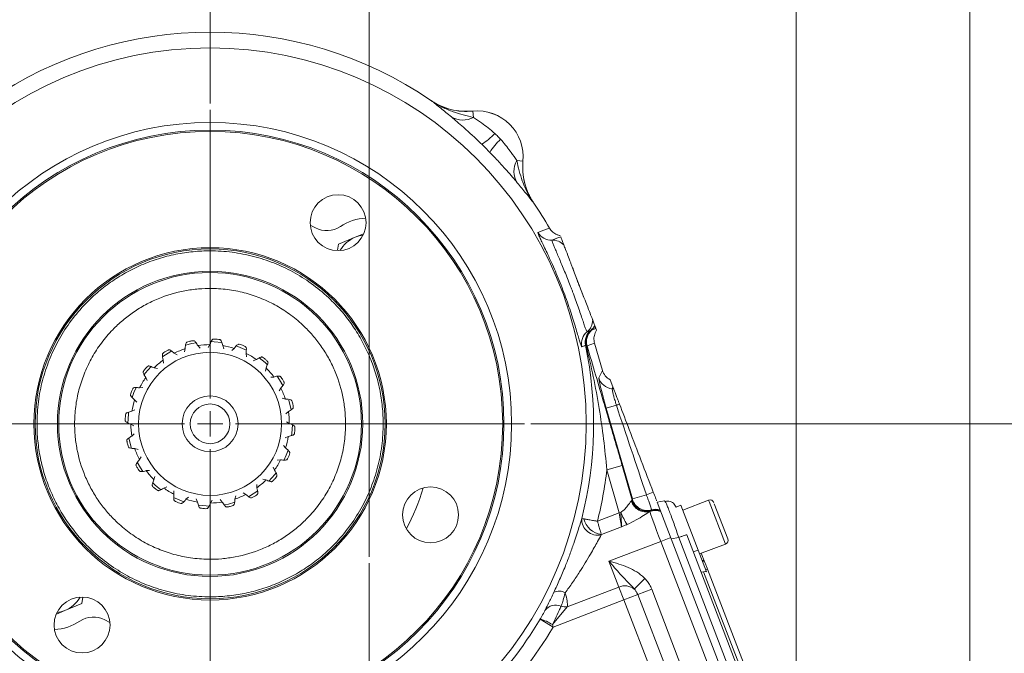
# Model space of a CAD drawing. Header units: inches. Extents: x 0.3 to 33.9, y 0.2 to 21.6.
# Tile 4 of 25: x 4.5 to 12.2, y 7.7 to 12.7. Entities that reach past the tile are written whole.
import ezdxf

# ---------------------------------------------------------------- set-up
doc = ezdxf.new("R2010")
doc.units = ezdxf.units.IN
doc.header["$MEASUREMENT"] = 0
doc.layers.add('SLD-0', color=7, linetype='Continuous', lineweight=15)
doc.styles.add('SLDTEXTSTYLE0', font='TXT', dxfattribs={"width": 0.75})
doc.dimstyles.new('SLDDIMSTYLE0', dxfattribs={"dimtxt": 0.25, "dimasz": 0.13, "dimexe": 0, "dimexo": 0.0625, "dimgap": 0.0625, "dimtad": 0, "dimtih": 1, "dimtoh": 1, "dimrnd": 1e-09, "dimzin": 12, "dimdsep": 46, "dimtxsty": 'SLDTEXTSTYLE0', "dimsah": 1, "dimcen": 0.09, "dimadec": 0, "dimazin": 3, "dimtfac": 1, "dimtofl": 0, "dimtmove": 0, "dimatfit": 3, "dimfxl": 1, "dimfrac": 2, "dimtolj": 1, "dimtzin": 12, "dimarcsym": 0})
doc.dimstyles.new('SLDDIMSTYLE1', dxfattribs={"dimtxt": 0.25, "dimasz": 0.13, "dimexe": 0, "dimexo": 0.0625, "dimgap": 0.0625, "dimtad": 0, "dimtih": 1, "dimtoh": 1, "dimrnd": 1e-09, "dimzin": 12, "dimdsep": 46, "dimtxsty": 'SLDTEXTSTYLE0', "dimsah": 1, "dimcen": 0.09, "dimadec": 0, "dimazin": 3, "dimtfac": 1, "dimtmove": 0, "dimatfit": 0, "dimfxl": 1, "dimfrac": 2, "dimtolj": 1, "dimtzin": 12, "dimarcsym": 0})

# ---------------------------------------------------------------- blocks, each defined once
blk = doc.blocks.new('_D')
at = {"layer": 'SLD-0'}
for p, q in [((2.9131, 9.5745), (2.9131, 14.5406)), ((5.9931, 12.0447), (5.9931, 14.5406)), ((2.9131, 14.4156), (3.9268, 14.4156)), ((4.0663, 14.4524), (4.0155, 14.4524)), ((4.0155, 14.4524), (4.0155, 14.0555)), ((4.8398, 14.4524), (4.8906, 14.4524)), ((4.8906, 14.4524), (4.8906, 14.0555)), ((5.9931, 14.4156), (4.9793, 14.4156)), ((4.0155, 14.0555), (4.0663, 14.0555)), ((4.8906, 14.0555), (4.8398, 14.0555))]:
    blk.add_line(p, q, dxfattribs=at)
for points in [[(2.9131, 14.4156), (3.0431, 14.3956), (3.0431, 14.4356)], [(5.9931, 14.4156), (5.8631, 14.4356), (5.8631, 14.3956)]]:
    blk.add_solid(points, dxfattribs=at)
at = {"layer": 'SLD-0', "char_height": 0.25, "attachment_point": 1, "style": 'SLDTEXTSTYLE0'}
for s, insert in [('3.08', (4.0282, 14.8254, 0.0039)), ('78.2', (4.1298, 14.3778, 0.0039))]:
    blk.add_mtext(s, dxfattribs=dict(at, insert=insert))
blk = doc.blocks.new('_D_1')
at = {"layer": 'SLD-0'}
for p, q in [((10.5999, 7.2701), (10.5999, 14.5406)), ((11.9647, 5.5562), (11.9647, 14.5406)), ((10.5999, 14.4156), (10.3499, 14.4156)), ((10.8956, 14.4524), (10.8448, 14.4524)), ((10.8448, 14.4524), (10.8448, 14.0555)), ((11.669, 14.4524), (11.7198, 14.4524)), ((11.7198, 14.4524), (11.7198, 14.0555)), ((11.9647, 14.4156), (12.2147, 14.4156)), ((10.8448, 14.0555), (10.8956, 14.0555)), ((11.7198, 14.0555), (11.669, 14.0555))]:
    blk.add_line(p, q, dxfattribs=at)
for points in [[(10.5999, 14.4156), (10.4699, 14.4356), (10.4699, 14.3956)], [(11.9647, 14.4156), (12.0947, 14.3956), (12.0947, 14.4356)]]:
    blk.add_solid(points, dxfattribs=at)
at = {"layer": 'SLD-0', "char_height": 0.25, "attachment_point": 1, "style": 'SLDTEXTSTYLE0'}
for s, insert in [('1.36', (10.8575, 14.8254, -1.8466)), ('34.7', (10.959, 14.3778, -1.8466))]:
    blk.add_mtext(s, dxfattribs=dict(at, insert=insert))
blk = doc.blocks.new('_D_2')
at = {"layer": 'SLD-0'}
for p, q in [((7.2431, 8.4799), (7.2431, 14.5406)), ((10.5999, 7.2701), (10.5999, 14.5406)), ((7.2431, 14.4156), (8.3952, 14.4156)), ((8.5347, 14.4524), (8.4839, 14.4524)), ((8.4839, 14.4524), (8.4839, 14.0555)), ((9.3082, 14.4524), (9.359, 14.4524)), ((9.359, 14.4524), (9.359, 14.0555)), ((10.5999, 14.4156), (9.4478, 14.4156)), ((8.4839, 14.0555), (8.5347, 14.0555)), ((9.359, 14.0555), (9.3082, 14.0555))]:
    blk.add_line(p, q, dxfattribs=at)
for points in [[(7.2431, 14.4156), (7.3731, 14.3956), (7.3731, 14.4356)], [(10.5999, 14.4156), (10.4699, 14.4356), (10.4699, 14.3956)]]:
    blk.add_solid(points, dxfattribs=at)
at = {"layer": 'SLD-0', "char_height": 0.25, "attachment_point": 1, "style": 'SLDTEXTSTYLE0'}
for s, insert in [('3.36', (8.4966, 14.8254, -1.8466)), ('85.3', (8.5982, 14.3778, -1.8466))]:
    blk.add_mtext(s, dxfattribs=dict(at, insert=insert))
blk = doc.blocks.new('_D_3')
at = {"layer": 'SLD-0'}
for p, q in [((5.9931, 12.0447), (5.9931, 14.5406)), ((7.2431, 8.4799), (7.2431, 14.5406)), ((5.9931, 14.4156), (5.7431, 14.4156)), ((6.2313, 14.4524), (6.1805, 14.4524)), ((6.1805, 14.4524), (6.1805, 14.0555)), ((7.0048, 14.4524), (7.0556, 14.4524)), ((7.0556, 14.4524), (7.0556, 14.0555)), ((7.2431, 14.4156), (7.4931, 14.4156)), ((6.1805, 14.0555), (6.2313, 14.0555)), ((7.0556, 14.0555), (7.0048, 14.0555))]:
    blk.add_line(p, q, dxfattribs=at)
for points in [[(5.9931, 14.4156), (5.8631, 14.4356), (5.8631, 14.3956)], [(7.2431, 14.4156), (7.3731, 14.3956), (7.3731, 14.4356)]]:
    blk.add_solid(points, dxfattribs=at)
at = {"layer": 'SLD-0', "char_height": 0.25, "attachment_point": 1, "style": 'SLDTEXTSTYLE0'}
for s, insert in [('1.25', (6.1932, 14.8254, -1.8466)), ('31.8', (6.2948, 14.3778, -1.8466))]:
    blk.add_mtext(s, dxfattribs=dict(at, insert=insert))
blk = doc.blocks.new('_D_5')
at = {"layer": 'SLD-0'}
for p, q in [((8.5132, 9.5245), (13.4283, 9.5245)), ((13.3033, 9.5245), (13.3033, 8.2706)), ((12.9166, 7.8965), (12.8658, 7.8965)), ((12.8658, 7.8965), (12.8658, 7.4997)), ((13.69, 7.8965), (13.7408, 7.8965)), ((13.7408, 7.8965), (13.7408, 7.4997)), ((12.8658, 7.4997), (12.9166, 7.4997)), ((13.3033, 6.1949), (13.3033, 7.4489)), ((13.7408, 7.4997), (13.69, 7.4997)), ((9.5281, 6.1949), (13.4283, 6.1949))]:
    blk.add_line(p, q, dxfattribs=at)
for points in [[(13.3033, 9.5245), (13.2833, 9.3945), (13.3233, 9.3945)], [(13.3033, 6.1949), (13.3233, 6.3249), (13.2833, 6.3249)]]:
    blk.add_solid(points, dxfattribs=at)
at = {"layer": 'SLD-0', "char_height": 0.25, "attachment_point": 1, "style": 'SLDTEXTSTYLE0'}
for s, insert in [('3.33', (12.8785, 8.2696, -1.8466)), ('84.6', (12.98, 7.8219, -1.8466))]:
    blk.add_mtext(s, dxfattribs=dict(at, insert=insert))
blk = doc.blocks.new('SW_CENTERMARKSYMBOL_0')
at = {"layer": 'SLD-0', "color": 0}
for p, q in [((0, 0.2), (0, 2.4701)), ((0, 0), (0, 0.1)), ((-0.2, 0), (-2.4701, 0)), ((0, 0), (-0.1, 0)), ((0, 0), (0, -0.1)), ((0, 0), (0.1, 0)), ((0.2, 0), (2.4701, 0)), ((0, -0.2), (0, -2.4701))]:
    blk.add_line(p, q, dxfattribs=at)
blk = doc.blocks.new('SW_CENTERMARKSYMBOL_1')
at = {"layer": 'SLD-0', "color": 0}
for p, q in [((0, 0.2), (0, 2.235)), ((0, 0), (0, 0.1)), ((-0.2, 0), (-2.235, 0)), ((0, 0), (-0.1, 0)), ((0, 0), (0, -0.1)), ((0, 0), (0.1, 0)), ((0.2, 0), (2.235, 0)), ((0, -0.2), (0, -2.235))]:
    blk.add_line(p, q, dxfattribs=at)

msp = doc.modelspace()

# ---------------------------------------------------------------- linework, layer by layer
at = {"color": 7, "linetype": 'Continuous', "lineweight": 15}
for p, q in [((7.7291, 12.0683), (7.7292, 12.0686)), ((8.0586, 11.9839), (8.0586, 11.9836)), ((8.0633, 11.9349), (8.0586, 11.9836)), ((8.4034, 11.5947), (8.4521, 11.5901)), ((8.4521, 11.5901), (8.4524, 11.5901)), ((8.5371, 11.2607), (8.5368, 11.2606)), ((6.7802, 11.0875), (6.8208, 11.0664)), ((7.0012, 10.9375), (7.1346, 10.9926)), ((7.1346, 10.9926), (7.1983, 11.0189)), ((8.6607, 11.0641), (8.6607, 11.064)), ((6.9949, 10.8899), (7.0012, 10.9375)), ((8.932, 10.5187), (8.8423, 10.7522)), ((9.0179, 10.2948), (9.0183, 10.2938)), ((8.9919, 10.2607), (8.9859, 10.2595)), ((9.026, 10.2737), (8.9919, 10.2607)), ((9.031, 10.2607), (9.026, 10.2737)), ((5.8972, 10.1399), (5.9142, 10.1201)), ((5.9904, 10.1473), (5.9767, 10.1251)), ((6.092, 10.1394), (6.1021, 10.1153)), ((8.9486, 10.1432), (8.9438, 10.1421)), ((9.0149, 10.1602), (8.9559, 10.1375)), ((9.0766, 9.945), (9.0149, 10.1602)), ((9.0149, 10.1602), (9.0149, 10.1602)), ((5.7117, 10.0801), (5.734, 10.0666)), ((5.798, 10.116), (5.7919, 10.0906)), ((6.1829, 10.1176), (6.1631, 10.1007)), ((6.2782, 10.1052), (6.1991, 10.1377)), ((6.2772, 10.0787), (6.2793, 10.0527)), ((5.6248, 10.0268), (5.6268, 10.0008)), ((6.3569, 10.0299), (6.3328, 10.02)), ((5.5538, 9.966), (5.5792, 9.96)), ((6.4345, 9.9638), (6.4285, 9.9384)), ((9.0477, 9.887), (9.0766, 9.945)), ((5.4877, 9.8884), (5.4976, 9.8643)), ((6.4953, 9.8928), (6.4693, 9.8908)), ((9.1593, 9.815), (9.1377, 9.8711)), ((5.4389, 9.8087), (5.4649, 9.8108)), ((6.5487, 9.8059), (6.5351, 9.7836)), ((9.1593, 9.815), (9.1655, 9.7988)), ((5.4, 9.7144), (5.4169, 9.6945)), ((6.5845, 9.7196), (6.5591, 9.7257)), ((6.6307, 9.6335), (6.6124, 9.7112)), ((5.3782, 9.6235), (5.4023, 9.6336)), ((6.6084, 9.6204), (6.5886, 9.6034)), ((9.1077, 9.6478), (9.1864, 9.6704)), ((9.3121, 8.9348), (9.1077, 9.6478)), ((5.3925, 9.5082), (5.3703, 9.5218)), ((6.6158, 9.5272), (6.5936, 9.5409)), ((5.3777, 9.4287), (5.3975, 9.4457)), ((6.6079, 9.4256), (6.5838, 9.4155)), ((5.4016, 9.3295), (5.427, 9.3234)), ((6.5862, 9.3347), (6.5693, 9.3545)), ((5.4375, 9.2432), (5.451, 9.2655)), ((6.5472, 9.2404), (6.5212, 9.2383)), ((5.4908, 9.1563), (5.5168, 9.1583)), ((6.4985, 9.1607), (6.4885, 9.1848)), ((9.2318, 9.1973), (9.1118, 9.1628)), ((9.2088, 8.8244), (9.1118, 9.1628)), ((9.2318, 9.1973), (9.3103, 8.9238)), ((5.5516, 9.0853), (5.5576, 9.1107)), ((6.4323, 9.0831), (6.4069, 9.0891)), ((5.6292, 9.0191), (5.6533, 9.0291)), ((5.7089, 8.9704), (5.7068, 8.9964)), ((6.2744, 8.969), (6.2521, 8.9825)), ((6.3613, 9.0223), (6.3593, 9.0483)), ((5.8032, 8.9314), (5.8231, 8.9483)), ((5.8941, 8.9097), (5.884, 8.9338)), ((5.9958, 8.9018), (6.0094, 8.924)), ((6.0889, 8.9092), (6.0719, 8.929)), ((6.1881, 8.9331), (6.1942, 8.9585)), ((9.3103, 8.9238), (9.3133, 8.93)), ((9.3121, 8.9348), (9.4223, 8.9664)), ((9.3133, 8.93), (9.3121, 8.9348)), ((9.5075, 8.9077), (9.5662, 8.9192)), ((9.5075, 8.9077), (9.6183, 8.619)), ((9.5662, 8.9192), (9.5726, 8.9086)), ((9.9113, 8.9246), (9.7078, 8.8464)), ((9.0378, 8.7587), (9.2088, 8.8244)), ((9.2212, 8.8279), (9.2088, 8.8244)), ((9.4505, 8.8345), (9.4539, 8.8368)), ((9.4539, 8.8368), (9.4601, 8.842)), ((9.6421, 8.8927), (9.6561, 8.8694)), ((9.6935, 8.8838), (9.6561, 8.8695)), ((9.6935, 8.8838), (9.8286, 8.5318)), ((9.9563, 8.8967), (10.0623, 8.6205)), ((9.2259, 8.7144), (9.069, 8.6542)), ((9.5359, 8.6005), (9.1285, 8.4441)), ((9.5359, 8.6005), (9.614, 8.6305)), ((10.0796, 7.1841), (9.5359, 8.6005)), ((9.6771, 8.6305), (9.6183, 8.619)), ((9.6183, 8.619), (10.1593, 7.2098)), ((9.6771, 8.6305), (10.2106, 7.2406)), ((9.74, 8.651), (10.2711, 7.2674)), ((9.8286, 8.5318), (9.7912, 8.5175)), ((9.8286, 8.5318), (9.8947, 8.3595)), ((9.8404, 8.501), (10.0439, 8.5791)), ((9.2064, 8.2411), (9.1285, 8.4441)), ((9.8544, 8.5064), (9.8821, 8.4344)), ((9.8524, 8.3582), (9.8727, 8.3618)), ((9.8727, 8.3618), (10.1762, 7.5712)), ((9.8883, 8.3761), (9.9023, 8.3815)), ((9.9023, 8.3815), (10.2114, 7.5764)), ((9.3276, 8.2254), (9.4114, 8.3072)), ((8.801, 8.0855), (9.2064, 8.2411)), ((9.2454, 8.1396), (9.2064, 8.2411)), ((9.355, 8.1817), (9.4645, 8.2237)), ((9.4645, 8.2237), (9.7744, 7.4164)), ((4.9917, 8.1624), (4.9849, 8.1116)), ((9.2454, 8.1396), (8.6898, 7.9263)), ((9.355, 8.1817), (9.2454, 8.1396)), ((9.5553, 7.3323), (9.2454, 8.1396)), ((9.6649, 7.3743), (9.355, 8.1817)), ((4.8515, 8.0565), (4.7851, 8.029)), ((4.9849, 8.1116), (4.8515, 8.0565)), ((8.801, 8.0855), (8.6836, 7.9453)), ((5.2059, 7.9616), (5.1653, 7.9827)), ((8.5867, 7.9875), (8.5873, 7.9885)), ((8.5867, 7.9875), (8.6898, 7.9263)), ((8.6836, 7.9453), (8.6898, 7.9263))]:
    msp.add_line(p, q, dxfattribs=at)
at = {"color": 8, "linetype": 'Continuous', "lineweight": 15}
for p, q in [((9.9157, 8.9131), (9.9113, 8.9246)), ((10.0439, 8.5791), (9.9157, 8.9131))]:
    msp.add_line(p, q, dxfattribs=at)
at = {"color": 7, "linetype": 'Continuous', "lineweight": 15, "flags": 128}
for points in [[(7.1967, 11.0093), (7.1656, 11.0031), (7.1346, 10.9926)], [(8.5703, 11.0287), (8.5782, 11.0318), (8.6098, 11.0442), (8.6607, 11.0641)], [(8.68, 10.9694), (8.6879, 10.9724), (8.7193, 10.9845), (8.7488, 10.9959)], [(8.9854, 10.2597), (8.9775, 10.2567), (8.9566, 10.2487)], [(5.8844, 10.1622), (5.8491, 10.1552), (5.8008, 10.1422)], [(6.0859, 10.1647), (6.0246, 10.1706), (6.0001, 10.1714)], [(8.9438, 10.1421), (8.9359, 10.1392), (8.9149, 10.1312)], [(5.693, 10.0976), (5.6843, 10.093), (5.6204, 10.0533)], [(6.4444, 9.9879), (6.4253, 10.0058), (6.3785, 10.044)], [(5.5305, 9.9767), (5.4834, 9.9229), (5.4741, 9.9108)], [(6.566, 9.8248), (6.5391, 9.8714), (6.5206, 9.8989)], [(5.413, 9.8108), (5.3948, 9.7706), (5.3799, 9.7307)], [(5.3527, 9.616), (5.3506, 9.6001), (5.3462, 9.5309)], [(6.6331, 9.4305), (6.6355, 9.449), (6.6399, 9.5166)], [(5.3555, 9.4149), (5.3737, 9.3379), (5.3758, 9.3312)], [(6.5727, 9.2373), (6.5913, 9.2785), (6.6055, 9.3163)], [(5.4202, 9.224), (5.447, 9.1777), (5.4652, 9.1506)], [(6.456, 9.0727), (6.5027, 9.1262), (6.5119, 9.1382)], [(5.5408, 9.0621), (5.5609, 9.0432), (5.6056, 9.0066)], [(6.2945, 8.9522), (6.3018, 8.9561), (6.3678, 8.9973)], [(5.7059, 8.9449), (5.7067, 8.9445), (5.7859, 8.9118)], [(6.1038, 8.8872), (6.137, 8.8939), (6.1869, 8.9074)], [(5.8998, 8.8844), (5.9615, 8.8784), (5.9864, 8.8777)], [(4.7894, 8.0398), (4.8205, 8.046), (4.8515, 8.0565)]]:
    msp.add_lwpolyline(points, dxfattribs=at)
at = {"color": 7, "linetype": 'Continuous', "lineweight": 15}
for centre, radius in [((5.9931, 9.5245), 2.9561), ((5.9931, 9.5245), 2.3701), ((5.9931, 9.5245), 2.31), ((5.9931, 9.5245), 2.3), ((6.9994, 11.1066), 0.22), ((5.9931, 9.5245), 1.3855), ((5.9931, 9.5245), 1.3755), ((5.9931, 9.5245), 1.2), ((5.9931, 9.5245), 1.19), ((5.9931, 9.5245), 0.5625), ((5.9931, 9.5245), 0.22), ((5.9931, 9.5245), 0.1563), ((7.726, 8.8086), 0.22), ((4.9867, 7.9425), 0.22)]:
    msp.add_circle(centre, radius, dxfattribs=at)
for centre, radius, start, end in [((5.9931, 9.5245), 3.08, 55.68866, 124.31134), ((7.9795, 12.0854), 0.1722, 238.54601, 299.09696), ((8.0931, 11.6245), 0.361, 354.52223, 95.47777), ((8.0931, 11.6245), 0.3607, 354.51489, 95.48511), ((7.9091, 12.0951), 0.4311, 300.49936, 318.25232), ((8.5637, 11.4406), 0.4311, 131.74768, 149.50064), ((8.5539, 11.511), 0.1722, 150.90304, 211.45399), ((5.9931, 9.5245), 3.08, 29.98951, 34.31134), ((6.9107, 11.2338), 0.19, 241.77076, 304.13057), ((7.2305, 10.762), 0.38, 92.09646, 124.13057), ((7.2301, 10.7615), 0.25, 112.44828, 149.8627), ((8.674, 11.0892), 0.12, 210.249, 272.87855), ((8.686, 10.8496), 0.12, 43.21134, 92.8827), ((8.8809, 10.3418), 0.12, 309.1173, 358.78866), ((8.9095, 10.3526), 0.1199, 309.21304, 333.15031), ((8.9098, 10.3529), 0.1205, 309.1711, 332.67567), ((8.9127, 10.3507), 0.1199, 311.32986, 331.67905), ((9.0323, 10.1557), 0.12, 129.12145, 191.751), ((9.0612, 10.1668), 0.12, 129.22201, 191.84203), ((9.0643, 10.1702), 0.1188, 131.26663, 193.13557), ((9.0712, 10.1706), 0.12, 131.33939, 196.01517), ((5.9931, 9.5245), 0.6228, 90.24906, 98.85438), ((5.9931, 9.5245), 0.6228, 72.24906, 80.85438), ((5.9931, 9.5245), 3.0147, 345.6908, 11.82155), ((5.9931, 9.5245), 0.6228, 108.24906, 116.85438), ((5.9931, 9.5245), 0.6228, 54.24906, 62.85438), ((5.9931, 9.5245), 0.6228, 126.24906, 134.85438), ((5.9931, 9.5245), 0.6228, 36.24906, 44.85438), ((5.9931, 9.5245), 0.6228, 144.24906, 152.85438), ((9.1631, 9.9203), 0.1201, 196.09254, 265.05067), ((5.9931, 9.5245), 0.6228, 18.24906, 26.85438), ((9.1424, 9.681), 0.1201, 78.91028, 85.05528), ((5.9931, 9.5245), 0.6228, 162.24906, 170.85438), ((8.085, 12.4514), 2.9912, 291.60605, 292.11315), ((5.9931, 9.5245), 0.6228, 0.24906, 8.85438), ((5.9931, 9.5245), 0.6228, 180.24906, 188.85438), ((5.9931, 9.5245), 0.6228, 342.24906, 350.85438), ((5.9931, 9.5245), 0.6228, 198.24906, 206.85438), ((5.9931, 9.5245), 0.6228, 324.24906, 332.85438), ((5.9931, 9.5245), 0.6228, 216.24906, 224.85438), ((5.9931, 9.5245), 3.1396, 345.88174, 353.38419), ((5.9931, 9.5245), 0.6228, 306.24906, 314.85438), ((5.9931, 9.5245), 0.6227, 234.24906, 242.85438), ((5.9931, 9.5245), 1.75, 331.77076, 343.28041), ((0.0139, 33.4588), 26.2373, 291.01358, 291.14151), ((5.9931, 9.5245), 0.6228, 252.24906, 260.85438), ((5.9931, 9.5245), 0.6228, 270.24906, 278.85438), ((5.9931, 9.5245), 0.6228, 288.24906, 296.85438), ((9.4198, 8.9511), 0.1193, 195.79861, 286.60861), ((9.4257, 8.9571), 0.1201, 196.09232, 286.64541), ((9.4287, 8.9632), 0.1201, 196.09234, 286.5435), ((9.9228, 8.8947), 0.032, 21, 111), ((9.8549, 9.0992), 0.6893, 203.17767, 212.0691), ((9.4933, 8.7218), 0.1205, 69.48445, 110.81861), ((9.4933, 8.7233), 0.1201, 69.6509, 109.14293), ((9.4945, 8.727), 0.1201, 71.13229, 106.65746), ((9.4972, 8.733), 0.1201, 73.97663, 106.55614), ((9.0377, 8.7727), 0.1236, 176.87311, 284.04323), ((9.0916, 8.8192), 0.1665, 194.53899, 262.18954), ((10.0324, 8.609), 0.032, 291, 21), ((9.8571, 8.4229), 0.0274, 24.59171, 84.20844), ((8.7359, 8.1161), 0.0929, 58.72936, 116.03549), ((9.2534, 8.1277), 0.1227, 52.76509, 112.50066), ((4.7561, 8.2875), 0.25, 292.44828, 329.8627), ((8.7096, 7.9938), 0.1053, 66.38124, 143.15773), ((8.7873, 8.2006), 0.116, 252.15767, 276.77717), ((4.7556, 8.2871), 0.38, 272.09646, 304.13057), ((5.0754, 7.8153), 0.19, 61.77076, 124.13057), ((5.9931, 9.5245), 3.0148, 314.45642, 329.34743), ((8.5218, 7.7136), 0.2826, 55.06819, 76.60235), ((5.9931, 9.5245), 3.1348, 314.45642, 329.34743)]:
    msp.add_arc(centre, radius, start, end, dxfattribs=at)
for centre, major_axis, ratio, start_param, end_param in [((9.192, 9.9783), (0.0536, 0.1075), 0.998667, 2.313226, 3.135775), ((9.1157, 9.6509), (-0.0678, 0.2364), 0.034788, 0.037954, 1.573844), ((8.4026, 8.395), (1.6238, 3.4426), 0.022792, 5.143714, 5.148273), ((9.4876, 8.758), (-0.8719, 2.6055), 0.001529, 4.791942, 5.069611), ((9.196, 8.869), (0.1142, 0.0552), 0.066735, 5.948058, 6.236783), ((9.2006, 8.8212), (-0.0243, 0.1246), 0.068016, 3.669468, 4.724347), ((9.5401, 8.6021), (-0.0896, 0.2334), 0.018159, 0.088281, 1.570796), ((9.2942, 8.6933), (1.6238, 3.4426), 0.022792, 4.766336, 4.768116), ((9.8821, 8.317), (-0.0164, 0.0428), 0.916331, 5.584963, 6.108652)]:
    msp.add_ellipse(centre, major_axis=major_axis, ratio=ratio, start_param=start_param, end_param=end_param, dxfattribs=at)
for points, knots in [([(7.8897, 11.9385), (7.8608, 11.9626), (7.8173, 11.9989), (7.7668, 12.0391), (7.7418, 12.0586), (7.7293, 12.0682), (7.7291, 12.0683)], [0, 0, 0, 0, 0.493398, 0.745029, 0.997453, 1, 1, 1, 1]), ([(7.7291, 12.0683), (7.7294, 12.0681), (7.757, 12.0487), (7.8138, 12.0151), (7.9253, 11.9676), (8.0096, 11.9476), (8.0633, 11.9349)], [0, 0, 0, 0, 0.00233, 0.278135, 0.541057, 1, 1, 1, 1]), ([(7.7291, 12.0683), (7.7305, 12.0673), (7.7548, 12.0509), (7.8056, 12.0227), (7.8858, 11.9948), (7.9713, 11.9797), (8.0292, 11.9823), (8.0586, 11.9836)], [0, 0, 0, 0, 0.014322, 0.253699, 0.500028, 0.74622, 1, 1, 1, 1]), ([(7.7292, 12.0686), (7.7535, 12.0537), (7.8029, 12.0234), (7.8851, 11.9955), (7.9713, 11.98), (8.0292, 11.9826), (8.0586, 11.9839)], [0, 0, 0, 0, 0.246215, 0.500001, 0.746214, 1, 1, 1, 1]), ([(8.1279, 11.7237), (8.1233, 11.7282), (8.097, 11.7537), (8.0483, 11.7996), (7.9877, 11.8542), (7.9333, 11.9015), (7.9044, 11.926), (7.8897, 11.9385)], [0, 0, 0, 0, 0.054789, 0.306864, 0.566571, 0.779999, 1, 1, 1, 1]), ([(8.0633, 11.9349), (8.0839, 11.9208), (8.1197, 11.8961), (8.1796, 11.8526), (8.2135, 11.8231), (8.2308, 11.8081)], [0, 0, 0, 0, 0.3988761, 0.6949123, 1, 1, 1, 1]), ([(8.2766, 11.7623), (8.2797, 11.7588), (8.3099, 11.7255), (8.356, 11.664), (8.3893, 11.6154), (8.4034, 11.5947)], [0, 0, 0, 0, 0.061699, 0.60057, 1, 1, 1, 1]), ([(8.407, 11.4212), (8.395, 11.4354), (8.3705, 11.4643), (8.322, 11.52), (8.2627, 11.586), (8.216, 11.6346), (8.1922, 11.6594)], [0, 0, 0, 0, 0.21336, 0.43352, 0.711269, 1, 1, 1, 1]), ([(8.4034, 11.5947), (8.4161, 11.5411), (8.4361, 11.4568), (8.4836, 11.3453), (8.5172, 11.2885), (8.5366, 11.2608), (8.5368, 11.2606)], [0, 0, 0, 0, 0.458943, 0.721865, 0.99767, 1, 1, 1, 1]), ([(8.4521, 11.5901), (8.4508, 11.5624), (8.4481, 11.5062), (8.4624, 11.4215), (8.49, 11.3374), (8.521, 11.2865), (8.5368, 11.2606)], [0, 0, 0, 0, 0.239385, 0.485722, 0.738731, 1, 1, 1, 1]), ([(8.4524, 11.5901), (8.4511, 11.5616), (8.4484, 11.5037), (8.4636, 11.4183), (8.4916, 11.3352), (8.5218, 11.2858), (8.5371, 11.2607)], [0, 0, 0, 0, 0.246215, 0.500001, 0.746214, 1, 1, 1, 1]), ([(8.5368, 11.2606), (8.5367, 11.2607), (8.5271, 11.2733), (8.5076, 11.2983), (8.4674, 11.3488), (8.4311, 11.3923), (8.407, 11.4212)], [0, 0, 0, 0, 0.002547, 0.254971, 0.506602, 1, 1, 1, 1]), ([(8.9149, 10.1312), (8.9145, 10.1313), (8.9138, 10.1313), (8.9114, 10.1349), (8.9066, 10.1466), (8.8977, 10.1745), (8.8858, 10.2149), (8.8711, 10.2654), (8.853, 10.3255), (8.8321, 10.3919), (8.808, 10.4641), (8.7814, 10.5387), (8.7524, 10.6149), (8.7223, 10.6894), (8.6915, 10.761), (8.662, 10.8266), (8.6344, 10.8854), (8.6106, 10.9351), (8.5911, 10.9755), (8.5775, 11.0049), (8.5696, 11.0242), (8.5701, 11.0272), (8.5703, 11.0287)], [0, 0, 0, 0, 0.019164, 0.038391, 0.092178, 0.147451, 0.200818, 0.255694, 0.307992, 0.361814, 0.413391, 0.466548, 0.518276, 0.571649, 0.623914, 0.677803, 0.730365, 0.784449, 0.837393, 0.891794, 0.945175, 1, 1, 1, 1]), ([(8.6607, 11.064), (8.6643, 11.0584), (8.6716, 11.0471), (8.6859, 11.0327), (8.7024, 11.0208), (8.722, 11.0109), (8.7369, 11.0075), (8.7451, 11.0056)], [0, 0, 0, 0, 0.188169, 0.381797, 0.569966, 0.763589, 1, 1, 1, 1]), ([(8.7488, 10.9959), (8.7492, 10.995), (8.751, 10.9903), (8.7553, 10.979), (8.7627, 10.9597), (8.7699, 10.941), (8.7735, 10.9317)], [0, 0, 0, 0, 0.114153, 0.570777, 0.785343, 1, 1, 1, 1]), ([(8.9566, 10.2487), (8.9565, 10.2487), (8.9556, 10.2486), (8.9526, 10.2532), (8.9453, 10.2713), (8.9348, 10.3007), (8.9215, 10.3398), (8.9052, 10.3878), (8.8866, 10.4418), (8.8657, 10.5007), (8.8478, 10.5496), (8.8338, 10.5868), (8.8203, 10.622), (8.8023, 10.6683), (8.7802, 10.7232), (8.7586, 10.7753), (8.7385, 10.823), (8.72, 10.8661), (8.704, 10.9035), (8.6911, 10.934), (8.6831, 10.9546), (8.6792, 10.9667), (8.6797, 10.9685), (8.68, 10.9694)], [0, 0, 0, 0, 0.006613, 0.063077, 0.121345, 0.177432, 0.235295, 0.290904, 0.348297, 0.401834, 0.457052, 0.478455, 0.499963, 0.54935, 0.600078, 0.648915, 0.698994, 0.74948, 0.801273, 0.854833, 0.909929, 0.954529, 1, 1, 1, 1]), ([(8.7735, 10.9317), (8.7758, 10.9255), (8.7806, 10.9131), (8.8015, 10.8585), (8.8223, 10.8045), (8.8355, 10.77), (8.8408, 10.7563), (8.8423, 10.7522)], [0, 0, 0, 0, 0.322606, 0.642639, 0.869131, 0.960935, 1, 1, 1, 1]), ([(4.7357, 10.044), (4.7163, 9.9922), (4.6771, 9.8869), (4.643, 9.7188), (4.6299, 9.5576), (4.6353, 9.4072), (4.6542, 9.2699), (4.6872, 9.1343), (4.7344, 9.0019), (4.7949, 8.875), (4.8677, 8.7559), (4.9516, 8.6455), (5.0543, 8.5356), (5.1776, 8.4309), (5.3212, 8.3375), (5.4723, 8.264), (5.6311, 8.2095), (5.7987, 8.1742), (5.96, 8.1614), (6.1104, 8.1668), (6.2477, 8.1857), (6.3833, 8.2187), (6.5157, 8.2659), (6.6426, 8.3263), (6.7617, 8.3992), (6.8721, 8.4831), (6.982, 8.5858), (7.0868, 8.7091), (7.1801, 8.8527), (7.2536, 9.0037), (7.3081, 9.1626), (7.3434, 9.3302), (7.3562, 9.4915), (7.3508, 9.6419), (7.3319, 9.7792), (7.2989, 9.9148), (7.2517, 10.0472), (7.1913, 10.1741), (7.1184, 10.2932), (7.0345, 10.4036), (6.9318, 10.5134), (6.8085, 10.6182), (6.6649, 10.7116), (6.5139, 10.7851), (6.355, 10.8396), (6.1874, 10.8748), (6.0261, 10.8877), (5.8757, 10.8823), (5.7384, 10.8634), (5.6028, 10.8304), (5.4704, 10.7832), (5.3435, 10.7227), (5.2244, 10.6499), (5.1141, 10.566), (5.0041, 10.4633), (4.8996, 10.3399), (4.8051, 10.1967), (4.7586, 10.0944), (4.7357, 10.044)], [0, 0, 0, 0, 0.019408, 0.039416, 0.059988, 0.076069, 0.092152, 0.108575, 0.125, 0.141423, 0.157848, 0.173929, 0.190012, 0.210582, 0.230591, 0.25, 0.269406, 0.289416, 0.309988, 0.326069, 0.342152, 0.358575, 0.375, 0.391423, 0.407848, 0.423929, 0.440012, 0.460582, 0.480591, 0.5, 0.519406, 0.539416, 0.559988, 0.576069, 0.592152, 0.608575, 0.625, 0.641423, 0.657848, 0.673929, 0.690012, 0.710582, 0.730591, 0.75, 0.769406, 0.789416, 0.809988, 0.826069, 0.842152, 0.858575, 0.875, 0.891423, 0.907848, 0.923929, 0.940012, 0.960582, 0.980593, 1, 1, 1, 1]), ([(8.8423, 10.7522), (8.8469, 10.7398), (8.8557, 10.7154), (8.8706, 10.6757), (8.8852, 10.6372), (8.9005, 10.5978), (8.9161, 10.558), (8.9266, 10.532), (8.932, 10.5187)], [0, 0, 0, 0, 0.168919, 0.332056, 0.500008, 0.641584, 0.817818, 1, 1, 1, 1]), ([(5.0088, 9.9312), (4.9936, 9.8906), (4.9629, 9.8082), (4.9362, 9.6766), (4.926, 9.5504), (4.9302, 9.4327), (4.95, 9.289), (4.992, 9.1483), (5.0551, 9.0161), (5.1121, 8.9228), (5.1778, 8.8364), (5.2582, 8.7504), (5.3547, 8.6684), (5.4672, 8.5953), (5.5854, 8.5378), (5.7097, 8.4951), (5.8409, 8.4675), (5.9672, 8.4575), (6.0849, 8.4617), (6.2286, 8.4814), (6.3693, 8.5235), (6.5015, 8.5866), (6.5948, 8.6436), (6.6812, 8.7093), (6.7672, 8.7897), (6.8492, 8.8862), (6.9223, 8.9986), (6.9798, 9.1169), (7.0225, 9.2412), (7.0501, 9.3724), (7.0601, 9.4987), (7.0559, 9.6164), (7.0362, 9.7601), (6.9941, 9.9007), (6.931, 10.033), (6.874, 10.1263), (6.8083, 10.2126), (6.7279, 10.2986), (6.6314, 10.3807), (6.519, 10.4538), (6.4007, 10.5113), (6.2764, 10.554), (6.1452, 10.5816), (6.0189, 10.5916), (5.9012, 10.5874), (5.7575, 10.5676), (5.6169, 10.5256), (5.4846, 10.4625), (5.3913, 10.4055), (5.305, 10.3398), (5.2189, 10.2594), (5.1371, 10.1628), (5.0631, 10.0507), (5.0267, 9.9706), (5.0088, 9.9312)], [0, 0, 0, 0, 0.019412, 0.039422, 0.059998, 0.076082, 0.092168, 0.124978, 0.141403, 0.157832, 0.173915, 0.190002, 0.210575, 0.230588, 0.25, 0.269409, 0.289422, 0.309998, 0.326082, 0.342168, 0.374978, 0.391403, 0.407832, 0.423915, 0.440002, 0.460575, 0.480588, 0.5, 0.519409, 0.539422, 0.559998, 0.576082, 0.592168, 0.624978, 0.641403, 0.657832, 0.673915, 0.690002, 0.710575, 0.730588, 0.75, 0.769409, 0.789422, 0.809998, 0.826082, 0.842168, 0.874978, 0.891403, 0.907832, 0.923915, 0.940002, 0.960575, 0.98059, 1, 1, 1, 1]), ([(8.932, 10.5187), (8.9348, 10.5114), (8.9458, 10.4828), (8.9651, 10.4323), (8.9861, 10.3777), (8.9978, 10.3474), (9.0001, 10.3413), (9.0009, 10.3393)], [0, 0, 0, 0, 0.070467, 0.277117, 0.56329, 0.852377, 1, 1, 1, 1]), ([(9.0009, 10.3393), (9.003, 10.3338), (9.0079, 10.321), (9.0126, 10.3087), (9.0152, 10.3019), (9.0165, 10.2985)], [0, 0, 0, 0, 0.273565, 0.6367475, 1, 1, 1, 1]), ([(8.9859, 10.2595), (8.9858, 10.2595), (8.9856, 10.2597), (8.9854, 10.2597), (8.9854, 10.2597)], [0, 0, 0, 0, 0.44896, 1, 1, 1, 1]), ([(9.031, 10.2607), (9.0289, 10.2573), (9.0245, 10.2505), (9.0183, 10.2372), (9.0128, 10.2204), (9.01, 10.2004), (9.0103, 10.18), (9.0134, 10.1668), (9.0149, 10.1602)], [0, 0, 0, 0, 0.114538, 0.230247, 0.419935, 0.615121, 0.80481, 1, 1, 1, 1]), ([(9.02, 10.2895), (9.0202, 10.2889), (9.0211, 10.2865), (9.0224, 10.2833), (9.0243, 10.2782), (9.0253, 10.2755), (9.026, 10.2737)], [0, 0, 0, 0, 0.081442, 0.311076, 0.540713, 1, 1, 1, 1]), ([(5.798, 10.116), (5.7984, 10.1306), (5.7987, 10.1468), (5.8064, 10.163), (5.8143, 10.1689), (5.8306, 10.1728), (5.8478, 10.1769), (5.8607, 10.1789), (5.8671, 10.1783), (5.8732, 10.1748), (5.8826, 10.1611), (5.8909, 10.1491), (5.8972, 10.1399)], [0, 0, 0, 0, 0.268954, 0.298685, 0.328551, 0.449507, 0.606389, 0.662763, 0.693402, 0.724439, 0.789661, 1, 1, 1, 1]), ([(5.9904, 10.1473), (5.9938, 10.1536), (6.0006, 10.1662), (6.0054, 10.1818), (6.0128, 10.1894), (6.019, 10.1916), (6.0271, 10.1916), (6.0419, 10.1914), (6.0565, 10.1898), (6.0694, 10.1878), (6.0753, 10.1852), (6.08, 10.18), (6.0847, 10.1641), (6.0889, 10.1501), (6.092, 10.1394)], [0, 0, 0, 0, 0.134455, 0.268916, 0.298643, 0.328505, 0.388459, 0.449584, 0.606444, 0.66281, 0.693445, 0.724478, 0.78969, 1, 1, 1, 1]), ([(6.1829, 10.1176), (6.1918, 10.1293), (6.2016, 10.1422), (6.2173, 10.1508), (6.2272, 10.1509), (6.2426, 10.1445), (6.259, 10.1377), (6.2706, 10.1317), (6.2755, 10.1275), (6.2783, 10.1211), (6.2778, 10.1045), (6.2775, 10.0899), (6.2772, 10.0787)], [0, 0, 0, 0, 0.268954, 0.298685, 0.328551, 0.449507, 0.606389, 0.662763, 0.693402, 0.724439, 0.789661, 1, 1, 1, 1]), ([(9.1118, 9.1628), (9.1037, 9.2436), (9.0876, 9.4055), (9.0519, 9.65), (9.0073, 9.8965), (8.9682, 10.0609), (8.9486, 10.1432)], [0, 0, 0, 0, 0.243652, 0.488293, 0.743873, 1, 1, 1, 1]), ([(8.9559, 10.1375), (8.9551, 10.1387), (8.9537, 10.141), (8.9503, 10.1425), (8.9486, 10.1432)], [0, 0, 0, 0, 0.49659, 1, 1, 1, 1]), ([(5.6248, 10.0268), (5.6206, 10.0408), (5.6159, 10.0563), (5.6183, 10.0741), (5.624, 10.0821), (5.6382, 10.0908), (5.6533, 10.1001), (5.665, 10.106), (5.6713, 10.1074), (5.6781, 10.1059), (5.6913, 10.0958), (5.7029, 10.0869), (5.7117, 10.0801)], [0, 0, 0, 0, 0.268954, 0.298685, 0.328551, 0.449507, 0.606389, 0.662763, 0.693402, 0.724439, 0.789661, 1, 1, 1, 1]), ([(8.9559, 10.1375), (8.9785, 10.0614), (9.0237, 9.9091), (9.0808, 9.7159), (9.1269, 9.5591), (9.1618, 9.4396), (9.1969, 9.3189), (9.2202, 9.2379), (9.2318, 9.1973)], [0, 0, 0, 0, 0.247483, 0.495276, 0.620837, 0.746572, 0.873077, 1, 1, 1, 1]), ([(6.3569, 10.0299), (6.3689, 10.0383), (6.3823, 10.0475), (6.3999, 10.0508), (6.4093, 10.0479), (6.422, 10.037), (6.4355, 10.0255), (6.4447, 10.0162), (6.448, 10.0107), (6.4487, 10.0038), (6.4431, 9.9881), (6.4382, 9.9743), (6.4345, 9.9638)], [0, 0, 0, 0, 0.268954, 0.298685, 0.328551, 0.449507, 0.606389, 0.662763, 0.693402, 0.724439, 0.789661, 1, 1, 1, 1]), ([(5.4877, 9.8884), (5.4793, 9.9004), (5.4701, 9.9138), (5.4668, 9.9313), (5.4697, 9.9408), (5.4806, 9.9535), (5.4921, 9.967), (5.5014, 9.9762), (5.5069, 9.9794), (5.5138, 9.9802), (5.5295, 9.9746), (5.5433, 9.9697), (5.5538, 9.966)], [0, 0, 0, 0, 0.268954, 0.298685, 0.328551, 0.449507, 0.606389, 0.662763, 0.693402, 0.724439, 0.789661, 1, 1, 1, 1]), ([(6.4953, 9.8928), (6.5093, 9.897), (6.5248, 9.9017), (6.5426, 9.8994), (6.5506, 9.8936), (6.5593, 9.8794), (6.5686, 9.8643), (6.5745, 9.8526), (6.5759, 9.8463), (6.5745, 9.8395), (6.5643, 9.8263), (6.5554, 9.8147), (6.5487, 9.8059)], [0, 0, 0, 0, 0.268954, 0.298685, 0.328551, 0.449507, 0.606389, 0.662763, 0.693402, 0.724439, 0.789661, 1, 1, 1, 1]), ([(5.4, 9.7144), (5.3883, 9.7233), (5.3754, 9.7331), (5.3668, 9.7488), (5.3667, 9.7587), (5.3731, 9.7741), (5.3799, 9.7905), (5.3859, 9.8021), (5.3901, 9.8069), (5.3965, 9.8098), (5.4131, 9.8093), (5.4277, 9.809), (5.4389, 9.8087)], [0, 0, 0, 0, 0.268954, 0.298685, 0.328551, 0.449507, 0.606389, 0.662763, 0.693402, 0.724439, 0.789661, 1, 1, 1, 1]), ([(9.1864, 9.6704), (9.1839, 9.6791), (9.1772, 9.7021), (9.1683, 9.7339), (9.1601, 9.7647), (9.1544, 9.788), (9.1524, 9.7987), (9.1527, 9.8003), (9.1527, 9.8006)], [0, 0, 0, 0, 0.133792, 0.349994, 0.507744, 0.714733, 0.929626, 1, 1, 1, 1]), ([(9.1655, 9.7988), (9.1662, 9.7969), (9.1678, 9.7929), (9.176, 9.7713), (9.1877, 9.7409), (9.2001, 9.7086), (9.208, 9.6879), (9.211, 9.6802)], [0, 0, 0, 0, 0.215697, 0.431707, 0.649625, 0.869325, 1, 1, 1, 1]), ([(6.5845, 9.7196), (6.5991, 9.7192), (6.6153, 9.7189), (6.6315, 9.7112), (6.6374, 9.7033), (6.6413, 9.687), (6.6454, 9.6698), (6.6474, 9.6569), (6.6468, 9.6505), (6.6433, 9.6444), (6.6296, 9.635), (6.6176, 9.6267), (6.6084, 9.6204)], [0, 0, 0, 0, 0.268954, 0.298685, 0.328551, 0.449507, 0.606389, 0.662763, 0.693402, 0.724439, 0.789661, 1, 1, 1, 1]), ([(9.211, 9.6802), (9.2368, 9.6131), (9.3254, 9.3822), (9.414, 9.1513), (9.4769, 8.9875)], [0, 0, 0, 0, 0.290691, 1, 1, 1, 1]), ([(5.3703, 9.5218), (5.3565, 9.5267), (5.3412, 9.532), (5.3282, 9.5443), (5.325, 9.5537), (5.3264, 9.5703), (5.3277, 9.588), (5.3298, 9.6009), (5.3324, 9.6068), (5.3376, 9.6115), (5.3535, 9.6162), (5.3675, 9.6203), (5.3782, 9.6235)], [0, 0, 0, 0, 0.268954, 0.298685, 0.328551, 0.449507, 0.606389, 0.662763, 0.693402, 0.724439, 0.789661, 1, 1, 1, 1]), ([(6.6158, 9.5272), (6.6296, 9.5224), (6.6449, 9.5171), (6.6579, 9.5048), (6.6611, 9.4954), (6.6598, 9.4787), (6.6584, 9.4611), (6.6563, 9.4482), (6.6538, 9.4423), (6.6486, 9.4376), (6.6326, 9.4329), (6.6186, 9.4287), (6.6079, 9.4256)], [0, 0, 0, 0, 0.268954, 0.298685, 0.328551, 0.449507, 0.606389, 0.662763, 0.693402, 0.724439, 0.789661, 1, 1, 1, 1]), ([(5.4016, 9.3295), (5.387, 9.3298), (5.3708, 9.3302), (5.3546, 9.3379), (5.3487, 9.3458), (5.3448, 9.3621), (5.3407, 9.3793), (5.3387, 9.3922), (5.3393, 9.3986), (5.3428, 9.4046), (5.3565, 9.4141), (5.3685, 9.4224), (5.3777, 9.4287)], [0, 0, 0, 0, 0.268954, 0.298685, 0.328551, 0.449507, 0.606389, 0.662763, 0.693402, 0.724439, 0.789661, 1, 1, 1, 1]), ([(6.5862, 9.3347), (6.5978, 9.3258), (6.6107, 9.316), (6.6193, 9.3003), (6.6194, 9.2904), (6.613, 9.275), (6.6062, 9.2586), (6.6002, 9.247), (6.596, 9.2421), (6.5896, 9.2393), (6.573, 9.2398), (6.5584, 9.2401), (6.5472, 9.2404)], [0, 0, 0, 0, 0.268954, 0.298685, 0.328551, 0.449507, 0.606389, 0.662763, 0.693402, 0.724439, 0.789661, 1, 1, 1, 1]), ([(5.4908, 9.1563), (5.4768, 9.1521), (5.4613, 9.1474), (5.4436, 9.1497), (5.4355, 9.1555), (5.4268, 9.1697), (5.4175, 9.1848), (5.4116, 9.1965), (5.4102, 9.2027), (5.4117, 9.2096), (5.4218, 9.2227), (5.4307, 9.2344), (5.4375, 9.2432)], [0, 0, 0, 0, 0.268954, 0.298685, 0.328551, 0.449507, 0.606389, 0.662763, 0.693402, 0.724439, 0.789661, 1, 1, 1, 1]), ([(6.4985, 9.1607), (6.5068, 9.1487), (6.5161, 9.1353), (6.5193, 9.1177), (6.5164, 9.1083), (6.5055, 9.0956), (6.494, 9.0821), (6.4847, 9.0729), (6.4792, 9.0696), (6.4723, 9.0689), (6.4566, 9.0745), (6.4428, 9.0794), (6.4323, 9.0831)], [0, 0, 0, 0, 0.268954, 0.298685, 0.328551, 0.449507, 0.606389, 0.662763, 0.693402, 0.724439, 0.789661, 1, 1, 1, 1]), ([(5.6292, 9.0191), (5.6172, 9.0108), (5.6038, 9.0015), (5.5863, 8.9983), (5.5768, 9.0012), (5.5641, 9.0121), (5.5506, 9.0236), (5.5414, 9.0329), (5.5382, 9.0384), (5.5374, 9.0453), (5.543, 9.061), (5.5479, 9.0748), (5.5516, 9.0853)], [0, 0, 0, 0, 0.268954, 0.298685, 0.328551, 0.449507, 0.606389, 0.662763, 0.693402, 0.724439, 0.789661, 1, 1, 1, 1]), ([(6.3613, 9.0223), (6.3655, 9.0083), (6.3702, 8.9928), (6.3679, 8.975), (6.3621, 8.967), (6.3479, 8.9583), (6.3328, 8.949), (6.3211, 8.9431), (6.3149, 8.9417), (6.308, 8.9431), (6.2949, 8.9533), (6.2832, 8.9622), (6.2744, 8.969)], [0, 0, 0, 0, 0.268954, 0.298685, 0.328551, 0.449507, 0.606389, 0.662763, 0.693402, 0.724439, 0.789661, 1, 1, 1, 1]), ([(9.4769, 8.9875), (9.483, 8.9716), (9.4925, 8.9469), (9.5004, 8.9262), (9.5033, 8.9188)], [0, 0, 0, 0, 0.640856, 1, 1, 1, 1]), ([(5.8032, 8.9314), (5.7943, 8.9198), (5.7845, 8.9069), (5.7688, 8.8983), (5.7589, 8.8982), (5.7435, 8.9046), (5.7271, 8.9114), (5.7155, 8.9174), (5.7107, 8.9216), (5.7078, 8.928), (5.7083, 8.9446), (5.7086, 8.9592), (5.7089, 8.9704)], [0, 0, 0, 0, 0.268954, 0.298685, 0.328551, 0.449507, 0.606389, 0.662763, 0.693402, 0.724439, 0.789661, 1, 1, 1, 1]), ([(5.9958, 8.9018), (5.9909, 8.888), (5.9856, 8.8727), (5.9733, 8.8597), (5.9639, 8.8565), (5.9473, 8.8578), (5.9296, 8.8592), (5.9167, 8.8613), (5.9108, 8.8638), (5.9061, 8.869), (5.9014, 8.885), (5.8973, 8.899), (5.8941, 8.9097)], [0, 0, 0, 0, 0.268954, 0.298685, 0.328551, 0.449507, 0.606389, 0.662763, 0.693402, 0.724439, 0.789661, 1, 1, 1, 1]), ([(6.1881, 8.9331), (6.1878, 8.9185), (6.1874, 8.9023), (6.1797, 8.8861), (6.1718, 8.8802), (6.1555, 8.8763), (6.1383, 8.8722), (6.1254, 8.8702), (6.119, 8.8708), (6.113, 8.8743), (6.1035, 8.888), (6.0953, 8.9), (6.0889, 8.9092)], [0, 0, 0, 0, 0.268954, 0.298685, 0.328551, 0.449507, 0.606389, 0.662763, 0.693402, 0.724439, 0.789661, 1, 1, 1, 1]), ([(9.2212, 8.8279), (9.233, 8.837), (9.257, 8.8556), (9.2794, 8.8865), (9.2931, 8.9053), (9.3007, 8.9148), (9.3035, 8.9172), (9.3051, 8.9186)], [0, 0, 0, 0, 0.287489, 0.585556, 0.818707, 0.895758, 1, 1, 1, 1]), ([(9.4629, 8.8481), (9.4629, 8.8491), (9.4628, 8.8515), (9.4588, 8.8649), (9.4513, 8.8873), (9.441, 8.9164), (9.4301, 8.9459), (9.4237, 8.9627), (9.4223, 8.9664)], [0, 0, 0, 0, 0.143666, 0.362558, 0.499578, 0.718486, 0.937392, 1, 1, 1, 1]), ([(9.6422, 8.8927), (9.6373, 8.8976), (9.6274, 8.9074), (9.6092, 8.9153), (9.59, 8.9182), (9.5773, 8.9151), (9.571, 8.9135)], [0, 0, 0, 0, 0.24674, 0.496303, 0.747818, 1, 1, 1, 1]), ([(9.2259, 8.7144), (9.2259, 8.7145), (9.2259, 8.7149), (9.2261, 8.7175), (9.2264, 8.7232), (9.2264, 8.7396), (9.2249, 8.7698), (9.2222, 8.8043), (9.2214, 8.8239), (9.2212, 8.8279)], [0, 0, 0, 0, 0.0040592, 0.0146748, 0.1064973, 0.2213194, 0.565606, 0.9113159, 1, 1, 1, 1]), ([(9.4505, 8.8345), (9.4492, 8.8338), (9.4361, 8.8264), (9.4016, 8.8041), (9.342, 8.7668), (9.2951, 8.7447), (9.2707, 8.7332)], [0, 0, 0, 0, 0.032981, 0.337416, 0.655229, 1, 1, 1, 1]), ([(8.6952, 8.1995), (8.7105, 8.2325), (8.7416, 8.2994), (8.7837, 8.4), (8.8208, 8.4962), (8.8499, 8.5781), (8.8739, 8.6501), (8.8959, 8.7197), (8.9075, 8.7575), (8.9142, 8.7795)], [0, 0, 0, 0, 0.166275, 0.337727, 0.47723, 0.620695, 0.730528, 0.843328, 1, 1, 1, 1]), ([(8.9142, 8.7795), (8.9165, 8.7794), (8.9193, 8.7793), (8.9286, 8.7777), (8.9304, 8.7774)], [0, 0, 0, 0, 0.809719, 1, 1, 1, 1]), ([(9.0378, 8.7587), (9.0377, 8.7587), (9.0335, 8.7595), (9.0253, 8.7609), (9.0122, 8.7631), (8.9899, 8.767), (8.9703, 8.7704), (8.9472, 8.7744), (8.938, 8.776), (8.9304, 8.7774)], [0, 0, 0, 0, 0.003431, 0.096774, 0.189235, 0.309144, 0.628419, 0.693583, 1, 1, 1, 1]), ([(9.0378, 8.7587), (9.0379, 8.7586), (9.0391, 8.7545), (9.0415, 8.7465), (9.0452, 8.7338), (9.0517, 8.7122), (9.0574, 8.6931), (9.0641, 8.6706), (9.0668, 8.6616), (9.069, 8.6542)], [0, 0, 0, 0, 0.00343, 0.09677, 0.189228, 0.308603, 0.627922, 0.693581, 1, 1, 1, 1]), ([(9.2707, 8.7332), (9.2691, 8.7325), (9.2609, 8.729), (9.2473, 8.7233), (9.2342, 8.7179), (9.2274, 8.7151), (9.2261, 8.7145), (9.2259, 8.7144)], [0, 0, 0, 0, 0.113147, 0.55018, 0.907441, 0.987255, 1, 1, 1, 1]), ([(9.0677, 8.6528), (9.0583, 8.6352), (9.0349, 8.5912), (8.9908, 8.5116), (8.9426, 8.4306), (8.8954, 8.3555), (8.8423, 8.2759), (8.8036, 8.2224), (8.7841, 8.1954)], [0, 0, 0, 0, 0.14188, 0.356834, 0.500225, 0.646485, 0.821608, 1, 1, 1, 1]), ([(9.069, 8.6542), (9.0688, 8.6541), (9.0683, 8.6536), (9.0679, 8.6531), (9.0677, 8.6528)], [0, 0, 0, 0, 0.209807, 1, 1, 1, 1]), ([(9.3276, 8.2254), (9.3265, 8.2268), (9.313, 8.2434), (9.2852, 8.2725), (9.245, 8.3131), (9.2049, 8.356), (9.1722, 8.3931), (9.1469, 8.4226), (9.1348, 8.4368), (9.1286, 8.444), (9.1285, 8.4441)], [0, 0, 0, 0, 0.018884, 0.222566, 0.426572, 0.622638, 0.821645, 0.909559, 0.997923, 1, 1, 1, 1]), ([(9.1285, 8.4441), (9.1287, 8.4441), (9.1417, 8.4405), (9.1674, 8.4334), (9.218, 8.4185), (9.2792, 8.3969), (9.3474, 8.3615), (9.3899, 8.329), (9.4095, 8.3092), (9.4114, 8.3072)], [0, 0, 0, 0, 0.001933, 0.126805, 0.251622, 0.499636, 0.737052, 0.973799, 1, 1, 1, 1]), ([(9.4114, 8.3072), (9.4136, 8.3049), (9.4248, 8.2931), (9.4427, 8.2694), (9.4569, 8.2428), (9.4632, 8.227), (9.4645, 8.2237)], [0, 0, 0, 0, 0.096516, 0.48907, 0.892319, 1, 1, 1, 1]), ([(9.355, 8.1817), (9.3542, 8.1835), (9.351, 8.1916), (9.3438, 8.2056), (9.3346, 8.218), (9.3287, 8.2243), (9.3276, 8.2254)], [0, 0, 0, 0, 0.112407, 0.504421, 0.906519, 1, 1, 1, 1]), ([(8.6254, 8.0569), (8.627, 8.0602), (8.6357, 8.0776), (8.651, 8.1085), (8.6732, 8.1537), (8.6878, 8.1841), (8.6952, 8.1995)], [0, 0, 0, 0, 0.086595, 0.463628, 0.727497, 1, 1, 1, 1]), ([(8.7841, 8.1954), (8.7787, 8.175), (8.7688, 8.138), (8.7593, 8.1068), (8.753, 8.093), (8.7518, 8.0902)], [0, 0, 0, 0, 0.4989982, 0.8991083, 1, 1, 1, 1]), ([(8.7841, 8.1954), (8.7845, 8.1944), (8.7915, 8.1717), (8.8029, 8.13), (8.8016, 8.1002), (8.801, 8.0855)], [0, 0, 0, 0, 0.023642, 0.518923, 1, 1, 1, 1]), ([(8.5873, 7.9885), (8.5878, 7.9894), (8.5904, 7.9938), (8.6012, 8.0124), (8.6136, 8.0347), (8.623, 8.0522), (8.625, 8.0563), (8.6254, 8.0569)], [0, 0, 0, 0, 0.033201, 0.184022, 0.765509, 0.963391, 1, 1, 1, 1]), ([(8.7518, 8.0902), (8.7468, 8.0791), (8.7338, 8.0504), (8.7091, 7.998), (8.6906, 7.9597), (8.6836, 7.9453)], [0, 0, 0, 0, 0.281747, 0.729864, 1, 1, 1, 1])]:
    msp.add_open_spline(points, degree=3, knots=knots, dxfattribs=at)
for points in [[(8.2308, 11.8081), (8.2387, 11.8007), (8.2544, 11.7859), (8.2692, 11.7701), (8.2766, 11.7623)], [(8.1922, 11.6594), (8.1816, 11.6702), (8.1604, 11.6918), (8.1387, 11.7131), (8.1279, 11.7237)], [(9.7388, 8.6542), (9.7379, 8.6538), (9.7361, 8.6531), (9.7223, 8.6478), (9.7023, 8.6401), (9.6855, 8.6337), (9.6771, 8.6305)], [(9.9023, 8.3815), (9.8985, 8.3914), (9.8909, 8.4112), (9.885, 8.4266), (9.8821, 8.4344)]]:
    msp.add_open_spline(points, degree=3, dxfattribs=at)
at = {"color": 8, "linetype": 'Continuous', "lineweight": 15}
msp.add_open_spline([(9.5726, 8.9086), (9.574, 8.9066), (9.5772, 8.9023), (9.5891, 8.8741), (9.6035, 8.8378), (9.6207, 8.7918), (9.6451, 8.7243), (9.6645, 8.6674), (9.6771, 8.6305)], degree=3, knots=[0, 0, 0, 0, 0.126702, 0.277032, 0.425145, 0.573262, 0.723588, 1, 1, 1, 1], dxfattribs=at)

# ---------------------------------------------------------------- block references
at = {"layer": 'SLD-0'}
for name, p in [('SW_CENTERMARKSYMBOL_0', (5.9931, 9.5245)), ('SW_CENTERMARKSYMBOL_1', (7.2431, 6.1949))]:
    msp.add_blockref(name, p, dxfattribs=at)

# ---------------------------------------------------------------- dimensions: what is measured, and where the dimension line sits
for base, p1, p2, dimstyle, picture, middle in [((5.9931, 14.4156), (2.9131, 9.5245), (5.9931, 11.9947), 'SLDDIMSTYLE0', '_D', (4.4531, 14.4156)), ((5.9931, 14.4156), (7.2431, 8.4299), (5.9931, 11.9947), 'SLDDIMSTYLE1', '_D_3', (6.6181, 14.4156)), ((7.2431, 14.4156), (10.5999, 7.2201), (7.2431, 8.4299), 'SLDDIMSTYLE0', '_D_2', (8.9215, 14.4156)), ((10.5999, 14.4156), (11.9647, 5.5062), (10.5999, 7.2201), 'SLDDIMSTYLE1', '_D_1', (11.2823, 14.4156))]:
    dim = msp.add_linear_dim(base=base, p1=p1, p2=p2, dimstyle=dimstyle, dxfattribs=at)
    dim.commit()
    dim.dimension.update_dxf_attribs({"geometry": picture, "text_midpoint": middle, "dimtype": 160})
dim = msp.add_linear_dim(base=(13.3033, 9.5245), p1=(9.4781, 6.1949), p2=(8.4632, 9.5245), angle=90, dimstyle='SLDDIMSTYLE0', dxfattribs=at)
dim.commit()
dim.dimension.update_dxf_attribs({"geometry": '_D_5', "text_midpoint": (13.3033, 7.8597), "dimtype": 160})

doc.saveas('drawing.dxf')
